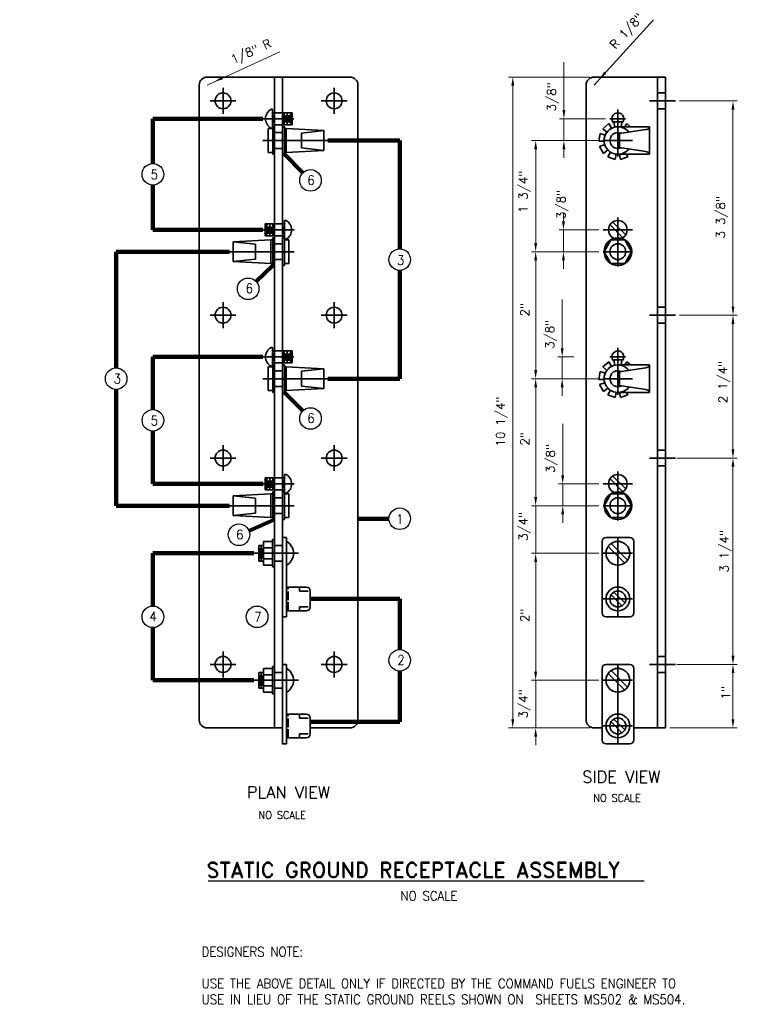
# Model space of a CAD drawing. Extents: x -524 to 247, y -164 to 426.
# Tile 5 of 7: x 119 to 243, y -118 to 53. Entities that reach past the tile are written whole.
import ezdxf
from ezdxf.enums import TextEntityAlignment as Align

# ---------------------------------------------------------------- set-up
doc = ezdxf.new("R2010")
doc.units = 0
doc.header["$MEASUREMENT"] = 0
doc.linetypes.add('ACAD_ISO02W100', pattern=[15, 12, -3])
doc.layers.get('Defpoints').update_dxf_attribs({"lineweight": 18})
for name, color, linetype, lineweight in [('E-Anno-Dims', 33, 'Continuous', 25), ('E-Anno-Text', 53, 'Continuous', 25), ('E-Detl-Grph', 33, 'Continuous', 35)]:
    doc.layers.add(name, color=color, linetype=linetype, lineweight=lineweight)
doc.styles.add('bord', font='romand.shx')
doc.styles.add('NOTES', font='romans.shx')
doc.styles.add('Text', font='txt', dxfattribs={"height": 0.125})
doc.dimstyles.new('EARCH', dxfattribs={"dimtxt": 0.125, "dimasz": 0.125, "dimexe": 0.0625, "dimexo": 0.0625, "dimgap": 0.0625, "dimtad": 1, "dimdec": 4, "dimzin": 3, "dimdsep": 46, "dimlunit": 4, "dimtxsty": 'NOTES', "dimcen": 0.09, "dimclrd": 256, "dimclre": 256, "dimadec": 0, "dimazin": 0, "dimtfac": 0.75, "dimtdec": 4, "dimtmove": 1, "dimatfit": 3, "dimfxl": 0, "dimfrac": 1, "dimtolj": 1, "dimtzin": 3, "dimlwd": 18, "dimlwe": 18, "dimarcsym": 0})

# ---------------------------------------------------------------- blocks, each defined once
blk = doc.blocks.new('*D195')
at = {"layer": 'Defpoints'}
for p in [(232.1, 38.47), (242.09, 18.3), (232.1, 1.35), (242.09, 1.35)]:
    blk.add_point(p, dxfattribs=at)
at = {"layer": 'E-Anno-Dims', "lineweight": 18}
for p, q in [((232.85, 38.47), (242.84, 38.47)), ((242.09, 36.97), (242.09, 2.85)), ((232.85, 1.35), (242.84, 1.35))]:
    blk.add_line(p, q, dxfattribs=at)
at = {"layer": 'E-Anno-Dims', "lineweight": 18, "extrusion": (0, 0, -1)}
blk.add_solid([(-241.84, 36.97), (-242.09, 38.47), (-242.34, 36.97)], dxfattribs=at)
at = {"layer": 'E-Anno-Dims', "lineweight": 18}
blk.add_solid([(242.34, 2.85), (242.09, 1.35), (241.84, 2.85)], dxfattribs=at)
at = {"layer": 'E-Anno-Dims', "linetype": 'Continuous', "lineweight": 18, "insert": (240.19, 18.3), "char_height": 1.5, "attachment_point": 5, "rotation": 90, "style": 'Text'}
blk.add_mtext('\\Fromans.shx;3 3/8"', dxfattribs=at)
blk = doc.blocks.new('*D199')
at = {"layer": 'Defpoints'}
for p in [(203.94, 42.6), (218.03, 42.6), (203.94, -17.08), (218.03, -70.15)]:
    blk.add_point(p, dxfattribs=at)
at = {"layer": 'E-Anno-Dims', "lineweight": 18}
for p, q in [((217.28, 42.6), (203.19, 42.6)), ((203.94, -68.65), (203.94, 41.1)), ((217.28, -70.15), (203.19, -70.15))]:
    blk.add_line(p, q, dxfattribs=at)
at = {"layer": 'E-Anno-Dims', "lineweight": 18, "extrusion": (0, 0, -1)}
blk.add_solid([(-203.69, 41.1), (-203.94, 42.6), (-204.19, 41.1)], dxfattribs=at)
at = {"layer": 'E-Anno-Dims', "lineweight": 18}
blk.add_solid([(204.19, -68.65), (203.94, -70.15), (203.69, -68.65)], dxfattribs=at)
at = {"layer": 'E-Anno-Dims', "linetype": 'Continuous', "lineweight": 18, "insert": (202.04, -17.08), "char_height": 1.5, "attachment_point": 5, "rotation": 90, "style": 'Text'}
blk.add_mtext('\\Fromans.shx;10 1/4"', dxfattribs=at)
blk = doc.blocks.new('*D200')
at = {"layer": 'Defpoints'}
for p in [(207.91, -61.9), (219.59, -61.9), (207.91, -65.99), (218.03, -70.15)]:
    blk.add_point(p, dxfattribs=at)
at = {"layer": 'E-Anno-Dims', "lineweight": 18}
for p, q in [((207.91, -58.9), (207.91, -60.4)), ((218.84, -61.9), (207.16, -61.9)), ((207.91, -70.15), (207.91, -61.9)), ((217.28, -70.15), (207.16, -70.15)), ((207.91, -73.15), (207.91, -71.65))]:
    blk.add_line(p, q, dxfattribs=at)
blk.add_solid([(208.16, -60.4), (207.91, -61.9), (207.66, -60.4)], dxfattribs=at)
at = {"layer": 'E-Anno-Dims', "lineweight": 18, "extrusion": (0, 0, -1)}
blk.add_solid([(-207.66, -71.65), (-207.91, -70.15), (-208.16, -71.65)], dxfattribs=at)
at = {"layer": 'E-Anno-Dims', "linetype": 'Continuous', "lineweight": 18, "insert": (206.02, -65.99), "char_height": 1.5, "attachment_point": 5, "rotation": 90, "style": 'Text'}
blk.add_mtext('\\Fromans.shx;3/4"', dxfattribs=at)
blk = doc.blocks.new('*D201')
at = {"layer": 'Defpoints'}
for p in [(207.91, -39.9), (219.59, -39.9), (207.91, -50.66), (219.59, -61.9)]:
    blk.add_point(p, dxfattribs=at)
at = {"layer": 'E-Anno-Dims', "lineweight": 18}
for p, q in [((218.84, -39.9), (207.16, -39.9)), ((207.91, -60.4), (207.91, -41.4)), ((218.84, -61.9), (207.16, -61.9))]:
    blk.add_line(p, q, dxfattribs=at)
at = {"layer": 'E-Anno-Dims', "lineweight": 18, "extrusion": (0, 0, -1)}
blk.add_solid([(-207.66, -41.4), (-207.91, -39.9), (-208.16, -41.4)], dxfattribs=at)
at = {"layer": 'E-Anno-Dims', "lineweight": 18}
blk.add_solid([(208.16, -60.4), (207.91, -61.9), (207.66, -60.4)], dxfattribs=at)
at = {"layer": 'E-Anno-Dims', "linetype": 'Continuous', "lineweight": 18, "insert": (206.02, -50.66), "char_height": 1.5, "attachment_point": 5, "rotation": 90, "style": 'Text'}
blk.add_mtext('\\Fromans.shx;2"', dxfattribs=at)
blk = doc.blocks.new('*D202')
at = {"layer": 'Defpoints'}
for p in [(207.91, -31.65), (219.59, -31.65), (207.91, -35.24), (219.59, -39.9)]:
    blk.add_point(p, dxfattribs=at)
at = {"layer": 'E-Anno-Dims', "lineweight": 18}
for p, q in [((207.91, -28.65), (207.91, -30.15)), ((218.84, -31.65), (207.16, -31.65)), ((207.91, -39.9), (207.91, -31.65)), ((218.84, -39.9), (207.16, -39.9)), ((207.91, -42.9), (207.91, -41.4))]:
    blk.add_line(p, q, dxfattribs=at)
blk.add_solid([(208.16, -30.15), (207.91, -31.65), (207.66, -30.15)], dxfattribs=at)
at = {"layer": 'E-Anno-Dims', "lineweight": 18, "extrusion": (0, 0, -1)}
blk.add_solid([(-207.66, -41.4), (-207.91, -39.9), (-208.16, -41.4)], dxfattribs=at)
at = {"layer": 'E-Anno-Dims', "linetype": 'Continuous', "lineweight": 18, "insert": (206.02, -35.24), "char_height": 1.5, "attachment_point": 5, "rotation": 90, "style": 'Text'}
blk.add_mtext('\\Fromans.shx;3/4"', dxfattribs=at)
blk = doc.blocks.new('*D203')
at = {"layer": 'Defpoints'}
for p in [(212.59, -23.5), (212.59, -27.87), (219.59, -27.87), (219.59, -31.65)]:
    blk.add_point(p, dxfattribs=at)
at = {"layer": 'E-Anno-Dims', "lineweight": 18}
for p, q in [((212.59, -17.46), (212.59, -26.37)), ((218.84, -27.87), (211.84, -27.87)), ((212.59, -31.65), (212.59, -27.87)), ((218.84, -31.65), (211.84, -31.65)), ((212.59, -34.65), (212.59, -33.15))]:
    blk.add_line(p, q, dxfattribs=at)
blk.add_solid([(212.84, -26.37), (212.59, -27.87), (212.34, -26.37)], dxfattribs=at)
at = {"layer": 'E-Anno-Dims', "lineweight": 18, "extrusion": (0, 0, -1)}
blk.add_solid([(-212.34, -33.15), (-212.59, -31.65), (-212.84, -33.15)], dxfattribs=at)
at = {"layer": 'E-Anno-Dims', "linetype": 'Continuous', "lineweight": 18, "insert": (210.7, -23.5), "char_height": 1.5, "attachment_point": 5, "rotation": 90, "style": 'Text'}
blk.add_mtext('\\Fromans.shx;3/8"', dxfattribs=at)
blk = doc.blocks.new('*D204')
at = {"layer": 'Defpoints'}
for p in [(207.91, -9.65), (215.25, -9.65), (207.91, -20.08), (219.59, -31.65)]:
    blk.add_point(p, dxfattribs=at)
at = {"layer": 'E-Anno-Dims', "lineweight": 18}
for p, q in [((214.5, -9.65), (207.16, -9.65)), ((207.91, -30.15), (207.91, -11.15)), ((218.84, -31.65), (207.16, -31.65))]:
    blk.add_line(p, q, dxfattribs=at)
at = {"layer": 'E-Anno-Dims', "lineweight": 18, "extrusion": (0, 0, -1)}
blk.add_solid([(-207.66, -11.15), (-207.91, -9.65), (-208.16, -11.15)], dxfattribs=at)
at = {"layer": 'E-Anno-Dims', "lineweight": 18}
blk.add_solid([(208.16, -30.15), (207.91, -31.65), (207.66, -30.15)], dxfattribs=at)
at = {"layer": 'E-Anno-Dims', "linetype": 'Continuous', "lineweight": 18, "insert": (206.02, -20.08), "char_height": 1.5, "attachment_point": 5, "rotation": 90, "style": 'Text'}
blk.add_mtext('\\Fromans.shx;2"', dxfattribs=at)
blk = doc.blocks.new('*D205')
at = {"layer": 'Defpoints'}
for p in [(212.5, -1.98), (212.5, -5.87), (215.25, -5.87), (219.59, -9.65)]:
    blk.add_point(p, dxfattribs=at)
at = {"layer": 'E-Anno-Dims', "lineweight": 18}
for p, q in [((212.5, 4.06), (212.5, -4.37)), ((214.5, -5.87), (211.75, -5.87)), ((212.5, -9.65), (212.5, -5.87)), ((218.84, -9.65), (211.75, -9.65)), ((212.5, -12.65), (212.5, -11.15))]:
    blk.add_line(p, q, dxfattribs=at)
blk.add_solid([(212.75, -4.37), (212.5, -5.87), (212.25, -4.37)], dxfattribs=at)
at = {"layer": 'E-Anno-Dims', "lineweight": 18, "extrusion": (0, 0, -1)}
blk.add_solid([(-212.25, -11.15), (-212.5, -9.65), (-212.75, -11.15)], dxfattribs=at)
at = {"layer": 'E-Anno-Dims', "linetype": 'Continuous', "lineweight": 18, "insert": (210.6, -1.98), "char_height": 1.5, "attachment_point": 5, "rotation": 90, "style": 'Text'}
blk.add_mtext('\\Fromans.shx;3/8"', dxfattribs=at)
blk = doc.blocks.new('*D206')
at = {"layer": 'Defpoints'}
for p in [(207.91, 12.35), (219.59, 12.35), (207.91, 2.28), (219.59, -9.65)]:
    blk.add_point(p, dxfattribs=at)
at = {"layer": 'E-Anno-Dims', "lineweight": 18}
for p, q in [((218.84, 12.35), (207.16, 12.35)), ((207.91, -8.15), (207.91, 10.85)), ((218.84, -9.65), (207.16, -9.65))]:
    blk.add_line(p, q, dxfattribs=at)
at = {"layer": 'E-Anno-Dims', "lineweight": 18, "extrusion": (0, 0, -1)}
blk.add_solid([(-207.66, 10.85), (-207.91, 12.35), (-208.16, 10.85)], dxfattribs=at)
at = {"layer": 'E-Anno-Dims', "lineweight": 18}
blk.add_solid([(208.16, -8.15), (207.91, -9.65), (207.66, -8.15)], dxfattribs=at)
at = {"layer": 'E-Anno-Dims', "linetype": 'Continuous', "lineweight": 18, "insert": (206.02, 2.28), "char_height": 1.5, "attachment_point": 5, "rotation": 90, "style": 'Text'}
blk.add_mtext('\\Fromans.shx;2"', dxfattribs=at)
blk = doc.blocks.new('*D207')
at = {"layer": 'Defpoints'}
for p in [(212.56, 20.52), (212.72, 16.13), (219.59, 16.13), (219.59, 12.35)]:
    blk.add_point(p, dxfattribs=at)
at = {"layer": 'E-Anno-Dims', "lineweight": 18}
for p, q in [((212.72, 17.63), (212.72, 19.13)), ((218.84, 16.13), (211.97, 16.13)), ((212.72, 12.35), (212.72, 16.13)), ((218.84, 12.35), (211.97, 12.35)), ((212.72, 9.35), (212.72, 10.85))]:
    blk.add_line(p, q, dxfattribs=at)
blk.add_solid([(212.97, 17.63), (212.72, 16.13), (212.47, 17.63)], dxfattribs=at)
at = {"layer": 'E-Anno-Dims', "lineweight": 18, "extrusion": (0, 0, -1)}
blk.add_solid([(-212.47, 10.85), (-212.72, 12.35), (-212.97, 10.85)], dxfattribs=at)
at = {"layer": 'E-Anno-Dims', "linetype": 'Continuous', "lineweight": 18, "insert": (212.56, 20.52), "char_height": 1.5, "attachment_point": 5, "rotation": 90, "style": 'Text'}
blk.add_mtext('\\Fromans.shx;3/8"', dxfattribs=at)
blk = doc.blocks.new('*D208')
at = {"layer": 'Defpoints'}
for p in [(207.91, 31.6), (219.59, 31.6), (207.91, 22.7), (219.59, 12.35)]:
    blk.add_point(p, dxfattribs=at)
at = {"layer": 'E-Anno-Dims', "lineweight": 18}
for p, q in [((218.84, 31.6), (207.16, 31.6)), ((207.91, 13.85), (207.91, 30.1)), ((218.84, 12.35), (207.16, 12.35))]:
    blk.add_line(p, q, dxfattribs=at)
at = {"layer": 'E-Anno-Dims', "lineweight": 18, "extrusion": (0, 0, -1)}
blk.add_solid([(-207.66, 30.1), (-207.91, 31.6), (-208.16, 30.1)], dxfattribs=at)
at = {"layer": 'E-Anno-Dims', "lineweight": 18}
blk.add_solid([(208.16, 13.85), (207.91, 12.35), (207.66, 13.85)], dxfattribs=at)
at = {"layer": 'E-Anno-Dims', "linetype": 'Continuous', "lineweight": 18, "insert": (206.02, 22.7), "char_height": 1.5, "attachment_point": 5, "rotation": 90, "style": 'Text'}
blk.add_mtext('\\Fromans.shx;1 3/4"', dxfattribs=at)
blk = doc.blocks.new('*D209')
at = {"layer": 'Defpoints'}
for p in [(212.8, 39.16), (212.8, 35.38), (220.75, 35.38), (219.59, 31.6)]:
    blk.add_point(p, dxfattribs=at)
at = {"layer": 'E-Anno-Dims', "lineweight": 18}
for p, q in [((212.8, 45.2), (212.8, 36.88)), ((220, 35.38), (212.05, 35.38)), ((212.8, 31.6), (212.8, 35.38)), ((218.84, 31.6), (212.05, 31.6)), ((212.8, 28.6), (212.8, 30.1))]:
    blk.add_line(p, q, dxfattribs=at)
blk.add_solid([(213.05, 36.88), (212.8, 35.38), (212.55, 36.88)], dxfattribs=at)
at = {"layer": 'E-Anno-Dims', "lineweight": 18, "extrusion": (0, 0, -1)}
blk.add_solid([(-212.55, 30.1), (-212.8, 31.6), (-213.05, 30.1)], dxfattribs=at)
at = {"layer": 'E-Anno-Dims', "linetype": 'Continuous', "lineweight": 18, "insert": (210.91, 39.16), "char_height": 1.5, "attachment_point": 5, "rotation": 90, "style": 'Text'}
blk.add_mtext('\\Fromans.shx;3/8"', dxfattribs=at)
blk = doc.blocks.new('*D210')
at = {"layer": 'E-Anno-Dims', "lineweight": 18}
for p, q in [((218.95, 42.24), (228.32, 52.53)), ((218.03, 41.22), (218.95, 42.24))]:
    blk.add_line(p, q, dxfattribs=at)
at = {"layer": 'E-Anno-Dims', "lineweight": 18, "extrusion": (0, 0, -1)}
blk.add_solid([(-220.15, 43.18), (-218.95, 42.24), (-219.78, 43.52)], dxfattribs=at)
at = {"layer": 'E-Anno-Dims', "linetype": 'Continuous', "lineweight": 18, "insert": (221.34, 47.68), "char_height": 1.5, "attachment_point": 4, "rotation": 47.702, "style": 'Text'}
blk.add_mtext('\\Fromans.shx;R 1/8"', dxfattribs=at)
blk = doc.blocks.new('*D211')
at = {"layer": 'E-Anno-Dims', "lineweight": 18}
for p, q in [((152.25, 41.79), (163.59, 46.98)), ((151, 41.22), (152.25, 41.79))]:
    blk.add_line(p, q, dxfattribs=at)
blk.add_solid([(153.72, 42.19), (152.25, 41.79), (153.51, 42.65)], dxfattribs=at)
at = {"layer": 'E-Anno-Dims', "linetype": 'Continuous', "lineweight": 18, "insert": (155.33, 45.28), "char_height": 1.5, "attachment_point": 4, "rotation": 24.5849, "style": 'Text'}
blk.add_mtext('\\Fromans.shx;1/8" R', dxfattribs=at)

msp = doc.modelspace()

# ---------------------------------------------------------------- linework, layer by layer
at = {"layer": 'Defpoints'}
for p in [(232.10202, 1.34785), (242.08658, 1.34785), (242.15352, -10.23858), (231.61733, -23.40215), (232.44233, -23.40215), (241.85081, -39.55345), (231.61733, -59.15215), (231.61733, -59.15215), (242.08658, -59.15215), (242.08658, -59.15215), (242.26482, -64.07347), (230.40389, -70.15215)]:
    msp.add_point(p, dxfattribs=at)
at = {"layer": 'E-Anno-Dims', "lineweight": 13}
for p, q in [((232.85202, 1.34785), (242.83658, 1.34785)), ((242.08658, -21.90215), (242.08658, -0.15215)), ((232.36733, -23.40215), (242.83658, -23.40215)), ((233.19233, -23.40215), (242.83658, -23.40215)), ((242.08658, -24.90215), (242.08658, -57.65215)), ((232.36733, -59.15215), (242.83658, -59.15215)), ((232.36733, -59.15215), (242.83658, -59.15215)), ((242.08658, -68.65215), (242.08658, -60.65215)), ((231.15389, -70.15215), (242.83658, -70.15215))]:
    msp.add_line(p, q, dxfattribs=at)
at = {"layer": 'E-Anno-Dims', "lineweight": 13, "extrusion": (0, 0, -1)}
for points in [[(-241.83658, -0.15215), (-242.08658, 1.34785), (-242.33658, -0.15215)], [(-241.83658, -24.90215), (-242.08658, -23.40215), (-242.33658, -24.90215)], [(-241.83658, -60.65215), (-242.08658, -59.15215), (-242.33658, -60.65215)]]:
    msp.add_solid(points, dxfattribs=at)
at = {"layer": 'E-Anno-Dims', "lineweight": 13}
for points in [[(242.33658, -21.90215), (242.08658, -23.40215), (241.83658, -21.90215)], [(242.33658, -57.65215), (242.08658, -59.15215), (241.83658, -57.65215)], [(242.33658, -68.65215), (242.08658, -70.15215), (241.83658, -68.65215)]]:
    msp.add_solid(points, dxfattribs=at)
at = {"layer": 'E-Anno-Text'}
msp.add_line((226.69625, -96.68943), (151.16116, -96.68943), dxfattribs=at)
for centre in [(141.60199, 25.7541), (168.90826, 24.69741), (184.35693, 10.97285), (158.10391, 5.91852), (135.24083, -9.65215), (141.61038, -16.8709), (168.90826, -16.55259), (184.35679, -33.91018), (156.51498, -36.68988), (141.60199, -50.90215), (159.65849, -50.90201), (184.35679, -58.43784)]:
    msp.add_circle(centre, 1.87, dxfattribs=at)
at = {"layer": 'E-Detl-Grph'}
for p, q in [((149.62581, -68.77715), (149.62581, 41.22285)), ((175.75081, 42.59785), (151.00081, 42.59785)), ((162.68831, 42.59785), (162.68831, -70.15215)), ((164.06331, 42.59785), (164.06331, -70.15215)), ((177.12581, -68.77715), (177.12581, 41.22285)), ((216.65389, -68.77715), (216.65389, 41.22285)), ((230.40389, 42.59785), (218.02889, 42.59785)), ((229.02889, -70.15215), (229.02889, 42.59785)), ((230.40389, -70.15215), (230.40389, 42.59785)), ((162.34043, 37.0181), (162.08331, 37.0181)), ((162.34043, 37.0181), (162.34043, 33.7401)), ((162.34043, 36.41035), (162.68831, 36.41035)), ((162.51781, 35.97585), (162.51781, 34.70397)), ((164.06331, 36.41035), (165.69956, 36.41035)), ((164.12656, 35.97585), (164.12656, 34.70397)), ((164.36168, 36.41035), (164.36168, 34.34785)), ((164.61331, 35.97585), (164.61331, 34.70397)), ((164.88143, 36.41035), (164.88143, 34.34785)), ((165.16331, 35.97585), (165.16331, 34.70397)), ((165.43556, 36.41035), (165.43556, 34.34785)), ((165.63081, 35.97585), (165.63081, 34.70397)), ((165.69956, 36.41035), (165.69956, 34.34785)), ((162.34043, 34.34785), (162.68831, 34.34785)), ((164.06331, 34.34785), (165.69956, 34.34785)), ((219.53452, 33.6411), (220.58777, 34.52385)), ((220.58777, 34.52385), (221.06352, 33.7236)), ((221.45814, 34.84147), (222.83314, 34.84147)), ((221.45814, 34.84147), (221.60802, 33.9216)), ((222.83314, 34.84147), (222.69289, 33.98347)), ((223.70214, 34.52385), (223.38039, 33.98347)), ((223.70214, 34.52385), (224.34702, 33.98347)), ((162.35831, 33.66035), (161.59106, 33.66035)), ((161.59106, 33.66035), (161.59106, 29.53535)), ((162.34043, 33.7401), (162.08331, 33.7401)), ((164.39331, 33.66035), (164.71506, 33.66035)), ((164.71506, 33.66035), (164.71506, 29.53535)), ((171.21606, 33.3166), (164.71506, 33.66035)), ((171.21606, 33.3166), (167.35643, 32.8766)), ((167.35643, 30.3191), (167.35643, 32.8766)), ((171.21606, 33.3166), (171.21606, 29.8791)), ((218.83189, 31.4851), (219.07114, 32.8381)), ((219.07114, 32.8381), (219.94977, 32.53147)), ((219.53452, 33.6411), (220.23989, 33.03197)), ((222.14564, 33.98347), (227.64564, 33.98347)), ((222.41514, 32.8051), (226.97602, 33.4871)), ((222.41514, 32.8051), (222.41514, 30.3906)), ((227.64564, 33.98347), (227.64564, 29.21222)), ((161.59106, 31.59785), (162.35831, 31.59785)), ((218.83189, 31.4851), (219.76277, 31.47135)), ((218.99277, 30.5721), (219.86314, 30.9021)), ((162.35831, 29.53535), (161.59106, 29.53535)), ((164.39331, 29.53535), (164.71506, 29.53535)), ((164.71506, 29.53535), (171.21606, 29.8791)), ((167.35643, 30.3191), (171.21606, 29.8791)), ((219.68027, 29.38135), (218.99277, 30.5721)), ((219.68027, 29.38135), (220.40214, 29.96985)), ((220.38977, 28.78597), (220.84489, 29.59722)), ((221.68227, 28.31572), (221.85689, 29.2301)), ((222.14564, 29.21222), (227.64564, 29.21222)), ((222.41514, 30.3906), (226.97602, 29.7086)), ((222.60764, 28.31572), (222.43852, 29.21222)), ((223.90014, 28.78597), (223.66227, 29.21222)), ((221.68227, 28.31572), (220.38977, 28.78597)), ((223.90014, 28.78597), (222.60764, 28.31572)), ((161.05206, 17.16035), (161.05206, 15.09785)), ((162.68831, 17.16035), (161.05206, 17.16035)), ((161.31606, 17.16035), (161.31606, 15.09785)), ((161.87018, 17.16035), (161.87018, 15.09785)), ((162.38993, 17.16035), (162.38993, 15.09785)), ((164.41118, 17.16035), (164.06331, 17.16035)), ((164.41118, 17.7681), (164.41118, 14.4901)), ((164.41118, 17.7681), (164.66831, 17.7681)), ((223.50277, 15.25735), (221.27389, 17.48622)), ((161.12081, 16.72585), (161.12081, 15.45397)), ((161.58831, 16.72585), (161.58831, 15.45397)), ((162.13831, 16.72585), (162.13831, 15.45397)), ((162.62506, 16.72585), (162.62506, 15.45397)), ((164.23381, 16.72585), (164.23381, 15.45397)), ((223.01739, 14.77197), (220.78852, 17.00085)), ((155.53556, 14.0666), (162.03656, 14.41035)), ((155.53556, 14.0666), (155.53556, 10.6291)), ((155.53556, 14.0666), (159.39518, 13.6266)), ((162.68831, 15.09785), (161.05206, 15.09785)), ((162.35831, 14.41035), (162.03656, 14.41035)), ((162.03656, 14.41035), (162.03656, 10.28535)), ((164.41118, 15.09785), (164.06331, 15.09785)), ((164.39331, 14.41035), (165.16056, 14.41035)), ((164.41118, 14.4901), (164.66831, 14.4901)), ((165.16056, 14.41035), (165.16056, 10.28535)), ((159.39518, 11.0691), (159.39518, 13.6266)), ((165.16056, 12.34785), (164.39331, 12.34785)), ((159.39518, 11.0691), (155.53556, 10.6291)), ((162.03656, 10.28535), (155.53556, 10.6291)), ((162.35831, 10.28535), (162.03656, 10.28535)), ((164.39331, 10.28535), (165.16056, 10.28535)), ((162.34043, -4.2319), (162.08331, -4.2319)), ((162.34043, -4.2319), (162.34043, -7.5099)), ((162.34043, -4.83965), (162.68831, -4.83965)), ((164.06331, -4.83965), (165.69956, -4.83965)), ((164.36168, -4.83965), (164.36168, -6.90215)), ((164.88143, -4.83965), (164.88143, -6.90215)), ((165.43556, -4.83965), (165.43556, -6.90215)), ((165.69956, -4.83965), (165.69956, -6.90215)), ((162.51781, -5.27415), (162.51781, -6.54603)), ((164.12656, -5.27415), (164.12656, -6.54603)), ((164.61331, -5.27415), (164.61331, -6.54603)), ((165.16331, -5.27415), (165.16331, -6.54603)), ((165.63081, -5.27415), (165.63081, -6.54603)), ((219.53452, -7.6089), (220.58777, -6.72615)), ((220.58777, -6.72615), (221.06352, -7.5264)), ((221.45814, -6.40853), (222.83314, -6.40853)), ((221.45814, -6.40853), (221.60802, -7.3284)), ((222.83314, -6.40853), (222.69289, -7.26653)), ((223.70214, -6.72615), (223.38039, -7.26653)), ((223.70214, -6.72615), (224.34702, -7.26653)), ((162.35831, -7.58965), (161.59106, -7.58965)), ((161.59106, -7.58965), (161.59106, -11.71465)), ((162.34043, -7.5099), (162.08331, -7.5099)), ((162.34043, -6.90215), (162.68831, -6.90215)), ((164.06331, -6.90215), (165.69956, -6.90215)), ((164.39331, -7.58965), (164.71506, -7.58965)), ((164.71506, -7.58965), (164.71506, -11.71465)), ((171.21606, -7.9334), (164.71506, -7.58965)), ((171.21606, -7.9334), (167.35643, -8.3734)), ((167.35643, -10.9309), (167.35643, -8.3734)), ((171.21606, -7.9334), (171.21606, -11.3709)), ((218.83189, -9.7649), (219.07114, -8.4119)), ((219.07114, -8.4119), (219.94977, -8.71853)), ((219.53452, -7.6089), (220.23989, -8.21803)), ((222.14564, -7.26653), (227.64564, -7.26653)), ((222.41514, -8.4449), (226.97602, -7.7629)), ((222.41514, -8.4449), (222.41514, -10.8594)), ((227.64564, -7.26653), (227.64564, -12.03778)), ((161.59106, -9.65215), (162.35831, -9.65215)), ((218.83189, -9.7649), (219.76277, -9.77865)), ((162.35831, -11.71465), (161.59106, -11.71465)), ((164.39331, -11.71465), (164.71506, -11.71465)), ((164.71506, -11.71465), (171.21606, -11.3709)), ((167.35643, -10.9309), (171.21606, -11.3709)), ((218.99277, -10.6779), (219.86314, -10.3479)), ((219.68027, -11.86865), (218.99277, -10.6779)), ((219.68027, -11.86865), (220.40214, -11.28015)), ((220.38977, -12.46403), (220.84489, -11.65278)), ((222.41514, -10.8594), (226.97602, -11.5414)), ((221.68227, -12.93428), (220.38977, -12.46403)), ((221.68227, -12.93428), (221.85689, -12.0199)), ((222.14564, -12.03778), (227.64564, -12.03778)), ((222.60764, -12.93428), (222.43852, -12.03778)), ((223.90014, -12.46403), (222.60764, -12.93428)), ((223.90014, -12.46403), (223.66227, -12.03778)), ((161.05206, -26.83965), (161.05206, -28.90215)), ((162.68831, -26.83965), (161.05206, -26.83965)), ((161.12081, -27.27415), (161.12081, -28.54603)), ((161.31606, -26.83965), (161.31606, -28.90215)), ((161.58831, -27.27415), (161.58831, -28.54603)), ((161.87018, -26.83965), (161.87018, -28.90215)), ((162.13831, -27.27415), (162.13831, -28.54603)), ((162.38993, -26.83965), (162.38993, -28.90215)), ((162.62506, -27.27415), (162.62506, -28.54603)), ((164.41118, -26.83965), (164.06331, -26.83965)), ((164.23381, -27.27415), (164.23381, -28.54603)), ((164.41118, -26.2319), (164.41118, -29.5099)), ((164.41118, -26.2319), (164.66831, -26.2319)), ((223.01739, -29.22803), (220.78852, -26.99915)), ((223.50277, -28.74265), (221.27389, -26.51378)), ((162.68831, -28.90215), (161.05206, -28.90215)), ((164.41118, -28.90215), (164.06331, -28.90215)), ((155.53556, -29.9334), (162.03656, -29.58965)), ((155.53556, -29.9334), (155.53556, -33.3709)), ((155.53556, -29.9334), (159.39518, -30.3734)), ((159.39518, -32.9309), (159.39518, -30.3734)), ((162.35831, -29.58965), (162.03656, -29.58965)), ((162.03656, -29.58965), (162.03656, -33.71465)), ((164.39331, -29.58965), (165.16056, -29.58965)), ((164.41118, -29.5099), (164.66831, -29.5099)), ((165.16056, -29.58965), (165.16056, -33.71465)), ((165.16056, -31.65215), (164.39331, -31.65215)), ((159.39518, -32.9309), (155.53556, -33.3709)), ((162.03656, -33.71465), (155.53556, -33.3709)), ((162.35831, -33.71465), (162.03656, -33.71465)), ((164.39331, -33.71465), (165.16056, -33.71465)), ((224.21639, -37.15903), (220.09139, -37.15903)), ((159.93831, -41.27715), (159.93831, -38.52715)), ((159.93831, -38.52715), (160.74406, -38.52715)), ((160.16381, -38.98778), (160.16381, -40.85778)), ((160.34118, -38.52715), (160.34118, -41.27715)), ((160.51856, -38.98778), (160.51856, -40.85778)), ((162.34043, -37.83965), (160.74406, -37.83965)), ((160.74406, -37.83965), (160.74406, -41.96465)), ((160.74406, -38.97265), (162.34043, -38.97265)), ((162.34043, -42.26853), (162.34043, -37.53578)), ((162.68831, -37.53578), (162.34043, -37.53578)), ((164.74531, -37.83965), (164.74531, -41.96465)), ((219.40389, -50.22153), (219.40389, -37.84653)), ((223.34877, -41.5824), (220.47364, -38.70728)), ((223.83414, -41.09703), (220.95902, -38.2219)), ((224.90389, -50.22153), (224.90389, -37.84653)), ((160.74406, -40.8619), (162.34043, -40.8619)), ((159.93831, -41.27715), (160.74406, -41.27715)), ((162.34043, -41.96465), (160.74406, -41.96465)), ((162.68831, -42.26853), (162.34043, -42.26853)), ((164.74531, -45.7459), (168.16906, -45.7459)), ((168.85656, -49.1834), (168.85656, -46.4334)), ((222.85239, -48.99228), (220.97002, -47.1099)), ((223.33777, -48.5069), (221.45539, -46.62453)), ((164.74531, -49.8709), (168.16906, -49.8709)), ((224.21639, -50.90903), (220.09139, -50.90903)), ((162.34043, -64.26853), (162.34043, -59.53578)), ((162.68831, -59.53578), (162.34043, -59.53578)), ((224.21639, -59.15903), (220.09139, -59.15903)), ((159.93831, -63.27715), (159.93831, -60.52715)), ((159.93831, -60.52715), (160.74406, -60.52715)), ((160.16381, -60.98778), (160.16381, -62.85778)), ((160.34118, -60.52715), (160.34118, -63.27715)), ((160.51856, -60.98778), (160.51856, -62.85778)), ((162.34043, -59.83965), (160.74406, -59.83965)), ((160.74406, -59.83965), (160.74406, -63.96465)), ((160.74406, -60.97265), (162.34043, -60.97265)), ((164.74531, -59.83965), (164.74531, -63.96465)), ((219.40389, -72.22153), (219.40389, -59.84653)), ((223.34877, -63.5824), (220.47364, -60.70728)), ((223.83414, -63.09703), (220.95902, -60.2219)), ((224.90389, -72.22153), (224.90389, -59.84653)), ((160.74406, -62.8619), (162.34043, -62.8619)), ((159.93831, -63.27715), (160.74406, -63.27715)), ((162.34043, -63.96465), (160.74406, -63.96465)), ((162.68831, -64.26853), (162.34043, -64.26853)), ((164.74531, -67.7459), (168.16906, -67.7459)), ((168.85656, -71.1834), (168.85656, -68.4334)), ((222.85239, -70.99228), (220.97002, -69.1099)), ((223.33777, -70.5069), (221.45539, -68.62453)), ((164.06331, -70.15215), (151.00081, -70.15215)), ((175.75081, -70.15215), (168.85656, -70.15215)), ((219.40389, -70.15215), (218.02889, -70.15215)), ((230.40389, -70.15215), (224.90389, -70.15215)), ((164.74531, -71.8709), (168.16906, -71.8709)), ((224.21639, -72.90903), (220.09139, -72.90903))]:
    msp.add_line(p, q, dxfattribs=at)
at = {"layer": 'E-Detl-Grph', "ltscale": 0.125}
for p, q in [((153.75081, 36.23847), (153.75081, 40.70722)), ((173.00081, 36.23847), (173.00081, 40.70722)), ((151.51643, 38.47285), (155.98518, 38.47285)), ((170.76643, 38.47285), (175.23518, 38.47285)), ((227.63327, 38.47285), (232.10202, 38.47285)), ((222.14564, 28.82035), (222.14564, 36.9521)), ((166.03506, 35.3791), (160.66568, 35.3791)), ((220.75414, 35.3791), (223.48627, 35.3791)), ((171.90218, 31.59785), (160.66568, 31.59785)), ((219.59364, 31.59785), (224.69902, 31.59785)), ((222.14564, 9.76835), (222.14564, 18.2906)), ((160.71656, 16.1291), (166.08593, 16.1291)), ((219.59364, 16.1291), (224.69902, 16.1291)), ((154.84943, 12.34785), (166.08593, 12.34785)), ((219.59364, 12.34785), (224.69902, 12.34785)), ((153.75081, -0.88653), (153.75081, 3.58222)), ((173.00081, -0.88653), (173.00081, 3.58222)), ((151.51643, 1.34785), (155.98518, 1.34785)), ((170.76643, 1.34785), (175.23518, 1.34785)), ((227.63327, 1.34785), (232.10202, 1.34785)), ((222.14564, -12.42965), (222.14564, -4.2979)), ((166.03506, -5.8709), (160.66568, -5.8709)), ((220.75414, -5.8709), (223.48627, -5.8709)), ((171.90218, -9.65215), (160.66568, -9.65215)), ((219.59364, -9.65215), (224.69902, -9.65215)), ((153.75081, -25.63653), (153.75081, -21.16778)), ((173.00081, -25.63653), (173.00081, -21.16778)), ((151.51643, -23.40215), (155.98518, -23.40215)), ((170.76643, -23.40215), (175.23518, -23.40215)), ((227.63327, -23.40215), (232.10202, -23.40215)), ((222.14564, -34.23165), (222.14564, -25.7094)), ((160.71656, -27.8709), (166.08593, -27.8709)), ((219.59364, -27.8709), (224.69902, -27.8709)), ((154.84943, -31.65215), (166.08593, -31.65215)), ((219.59364, -31.65215), (224.69902, -31.65215)), ((222.14564, -50.79353), (222.14564, -37.34878)), ((159.10918, -39.90215), (166.82843, -39.90215)), ((219.59364, -39.90215), (224.69902, -39.90215)), ((219.59364, -47.8084), (224.69902, -47.8084)), ((153.75081, -61.38653), (153.75081, -56.91778)), ((173.00081, -61.38653), (173.00081, -56.91778)), ((151.51643, -59.15215), (155.98518, -59.15215)), ((170.76643, -59.15215), (175.23518, -59.15215)), ((222.14564, -72.71653), (222.14564, -59.34878)), ((227.63327, -59.15215), (232.10202, -59.15215)), ((159.10918, -61.90215), (166.82843, -61.90215)), ((219.59364, -61.90215), (224.69902, -61.90215)), ((219.59364, -69.8084), (224.69902, -69.8084))]:
    msp.add_line(p, q, dxfattribs=at)
at = {"layer": 'E-Detl-Grph', "linetype": 'ACAD_ISO02W100', "ltscale": 0.125}
for p, q in [((229.02889, 39.84785), (230.40389, 39.84785)), ((162.68831, 36.41035), (164.06331, 36.41035)), ((229.02889, 37.09785), (230.40389, 37.09785)), ((162.68831, 34.34785), (164.06331, 34.34785)), ((164.06331, 32.97285), (162.68831, 32.97285)), ((164.06331, 30.22285), (162.68831, 30.22285)), ((164.06331, 17.16035), (162.68831, 17.16035)), ((164.06331, 15.09785), (162.68831, 15.09785)), ((162.68831, 13.72285), (164.06331, 13.72285)), ((162.68831, 10.97285), (164.06331, 10.97285)), ((229.02889, 2.72285), (230.40389, 2.72285)), ((229.02889, -0.02715), (230.40389, -0.02715)), ((162.68831, -4.83965), (164.06331, -4.83965)), ((162.68831, -6.90215), (164.06331, -6.90215)), ((164.06331, -8.27715), (162.68831, -8.27715)), ((164.06331, -11.02715), (162.68831, -11.02715)), ((229.02889, -22.02715), (230.40389, -22.02715)), ((229.02889, -24.77715), (230.40389, -24.77715)), ((164.06331, -26.83965), (162.68831, -26.83965)), ((164.06331, -28.90215), (162.68831, -28.90215)), ((162.68831, -30.27715), (164.06331, -30.27715)), ((162.68831, -33.02715), (164.06331, -33.02715)), ((162.68831, -38.52715), (164.06331, -38.52715)), ((162.68831, -41.27715), (164.06331, -41.27715)), ((165.06293, -49.8709), (165.06293, -45.74728)), ((166.97556, -45.7459), (166.97556, -46.4334)), ((166.97556, -46.4334), (168.85656, -46.4334)), ((166.97556, -49.8709), (166.97556, -49.1834)), ((166.97556, -49.1834), (168.85656, -49.1834)), ((229.02889, -57.77715), (230.40389, -57.77715)), ((162.68831, -60.52715), (164.06331, -60.52715)), ((229.02889, -60.52715), (230.40389, -60.52715)), ((162.68831, -63.27715), (164.06331, -63.27715)), ((165.06293, -71.8709), (165.06293, -67.74728)), ((166.97556, -67.7459), (166.97556, -68.4334)), ((166.97556, -68.4334), (168.85656, -68.4334)), ((166.97556, -71.8709), (166.97556, -71.1834)), ((166.97556, -71.1834), (168.85656, -71.1834))]:
    msp.add_line(p, q, dxfattribs=at)
at = {"layer": 'E-Detl-Grph', "flags": 128}
for points in [[(219.76414, 12.34785), (220.95489, 14.41035), (223.33639, 14.41035), (224.52714, 12.34785), (223.33639, 10.28535), (220.95489, 10.28535)], [(219.76414, -31.65215), (220.95489, -29.58965), (223.33639, -29.58965), (224.52714, -31.65215), (223.33639, -33.71465), (220.95489, -33.71465)]]:
    msp.add_lwpolyline(points, close=True, dxfattribs=at)
at = {"layer": 'E-Detl-Grph'}
for centre, radius in [((153.75081, 38.47285), 1.375), ((173.00081, 38.47285), 1.375), ((222.14564, 16.1291), 1.61389), ((222.15389, 12.34785), 2.38569), ((222.14564, 12.34785), 1.375), ((153.75081, 1.34785), 1.375), ((173.00081, 1.34785), 1.375), ((153.75081, -23.40215), 1.375), ((173.00081, -23.40215), 1.375), ((222.14564, -27.8709), 1.61389), ((222.15389, -31.65215), 2.38569), ((222.14564, -31.65215), 1.375), ((222.15389, -39.90215), 2.0625), ((222.15389, -47.8084), 2.0625), ((222.15389, -47.8084), 1.375), ((153.75081, -59.15215), 1.375), ((173.00081, -59.15215), 1.375), ((222.15389, -61.90215), 2.0625), ((222.15389, -69.8084), 2.0625), ((222.15389, -69.8084), 1.375)]:
    msp.add_circle(centre, radius, dxfattribs=at)
for centre, radius, start, end in [((151.00081, 41.22285), 1.375, 90, 180), ((175.75081, 41.22285), 1.375, 0, 90), ((218.02889, 41.22285), 1.375, 90, 180), ((162.98634, 35.3791), 1.87143, 118.8603611, 241.1396389), ((222.14564, 35.3791), 1.03125, 308.6360333, 231.6250639), ((222.14564, 31.59785), 2.38569, 37.4363583, 322.5636417), ((222.14564, 31.59785), 1.375, 65.5771167, 294.4228833), ((226.84901, 34.59244), 1.11262, 276.5547111, 315.7251778), ((226.84901, 28.60326), 1.11262, 44.2748222, 83.4452889), ((163.76527, 16.1291), 1.87143, 298.8603611, 61.1396389), ((162.98634, -5.8709), 1.87143, 118.8603611, 241.1396389), ((222.14564, -5.8709), 1.03125, 308.6360333, 231.6250639), ((222.14564, -9.65215), 2.38569, 37.4363583, 322.5636417), ((222.14564, -9.65215), 1.375, 65.5771167, 294.4228833), ((226.84901, -6.65756), 1.11262, 276.5547111, 315.7251778), ((226.84901, -12.64674), 1.11262, 44.2748222, 83.4452889), ((163.76527, -27.8709), 1.87143, 298.8603611, 61.1396389), ((220.09139, -37.84653), 0.6875, 90, 180), ((224.21639, -37.84653), 0.6875, 0, 90), ((163.60852, -39.90215), 2.35503, 298.8621389, 61.1378611), ((168.16906, -46.4334), 0.6875, 0, 90), ((168.16906, -49.1834), 0.6875, 270, 0), ((220.09139, -50.22153), 0.6875, 180, 270), ((224.21639, -50.22153), 0.6875, 270, 0), ((220.09139, -59.84653), 0.6875, 90, 180), ((224.21639, -59.84653), 0.6875, 0, 90), ((163.60852, -61.90215), 2.35503, 298.8621389, 61.1378611), ((168.16906, -68.4334), 0.6875, 0, 90), ((151.00081, -68.77715), 1.375, 180, 270), ((175.75081, -68.77715), 1.375, 270, 0), ((218.02889, -68.77715), 1.375, 180, 270), ((168.16906, -71.1834), 0.6875, 270, 0), ((220.09139, -72.22153), 0.6875, 180, 270), ((224.21639, -72.22153), 0.6875, 270, 0)]:
    msp.add_arc(centre, radius, start, end, dxfattribs=at)
for points in [[(162.35831, 29.21222), (162.35831, 33.98347), (162.68831, 33.98347), (162.68831, 29.21222)], [(164.06331, 29.21222), (164.06331, 33.98347), (164.39331, 33.98347), (164.39331, 29.21222)], [(162.68831, 9.96222), (162.68831, 14.73347), (162.35831, 14.73347), (162.35831, 9.96222)], [(164.39331, 9.96222), (164.39331, 14.73347), (164.06331, 14.73347), (164.06331, 9.96222)], [(162.35831, -12.03778), (162.35831, -7.26653), (162.68831, -7.26653), (162.68831, -12.03778)], [(164.06331, -12.03778), (164.06331, -7.26653), (164.39331, -7.26653), (164.39331, -12.03778)], [(162.68831, -34.03778), (162.68831, -29.26653), (162.35831, -29.26653), (162.35831, -34.03778)], [(164.39331, -34.03778), (164.39331, -29.26653), (164.06331, -29.26653), (164.06331, -34.03778)], [(164.74531, -37.15903), (164.74531, -50.90903), (164.06331, -50.90903), (164.06331, -37.15903)], [(164.74531, -59.15903), (164.74531, -72.90903), (164.06331, -72.90903), (164.06331, -59.15903)]]:
    msp.add_3dface(points, dxfattribs=at)

# ---------------------------------------------------------------- texts
at = {"layer": 'E-Anno-Dims', "linetype": 'Continuous', "lineweight": 13, "char_height": 1.5, "attachment_point": 5, "rotation": 90, "style": 'Text'}
for s, insert in [('\\Fromans.shx;2 1/4"', (240.58585, -10.23858)), ('\\Fromans.shx;3 1/4"', (240.82022, -39.55345)), ('\\Fromans.shx;1"', (240.82893, -64.07347))]:
    msp.add_mtext(s, dxfattribs=dict(at, insert=insert))
at = {"layer": 'E-Anno-Text', "style": 'NOTES', "width": 0.9}
for s, p in [('5', (141.21287, 25.71106)), ('6', (168.37146, 24.7333)), ('3', (183.89314, 10.87949)), ('6', (157.66817, 5.99978)), ('3', (134.78557, -9.65504)), ('5', (141.21287, -16.91394)), ('6', (168.37159, -16.48288)), ('1', (183.76018, -33.97645)), ('6', (156.02603, -36.64052)), ('4', (140.99741, -50.85471)), ('7', (159.16954, -50.93763)), ('2', (183.95901, -58.37156)), ('NO SCALE', (184.49099, -99.2345))]:
    msp.add_text(s, height=1.65, dxfattribs=at).set_placement(p, align=Align.MIDDLE_LEFT)
for p in [(221.99824, -82.2876), (164.00201, -85.23656)]:
    msp.add_text('NO SCALE', height=1.375, dxfattribs=at).set_placement(p, align=Align.MIDDLE_CENTER)
at = {"layer": 'E-Anno-Text', "style": 'bord'}
msp.add_text('STATIC GROUND RECEPTACLE ASSEMBLY', height=2.646875, dxfattribs=at).set_placement((150.87444, -94.74939), align=Align.MIDDLE_LEFT)
at = {"layer": 'E-Anno-Text', "char_height": 2.0625, "width": 22, "attachment_point": 5, "line_spacing_factor": 0.601145, "style": 'bord'}
for s, insert in [('SIDE VIEW', (222.74136, -78.6366)), ('PLAN VIEW', (165.07165, -81.30461))]:
    msp.add_mtext(s, dxfattribs=dict(at, insert=insert))
at = {"layer": 'E-Anno-Text', "insert": (150.06031, -113.04519), "char_height": 1.65, "attachment_point": 4, "style": 'NOTES'}
msp.add_mtext('\\W0.900000x;DESIGNERS NOTE:\\P\\PUSE THE ABOVE DETAIL ONLY IF DIRECTED BY THE COMMAND FUELS ENGINEER TO\\PUSE IN LIEU OF THE STATIC GROUND REELS SHOWN ON  SHEETS MS502 & MS504.', dxfattribs=at)

# ---------------------------------------------------------------- dimensions: what is measured, and where the dimension line sits
at = {"layer": 'E-Anno-Dims', "lineweight": 18}
for center, mpoint, text, picture, middle in [((218.02889, 41.22285), (218.95425, 42.23987), '\\Fromans.shx;R 1/8"', '*D210', (224.22458, 50.65919)), ((151.00081, 41.22285), (152.25116, 41.7949), '\\Fromans.shx;1/8" R', '*D211', (159.11519, 46.87941))]:
    dim = msp.add_radius_dim(center=center, mpoint=mpoint, text=text, dimstyle='EARCH', override={"dimscale": 12}, dxfattribs=at)
    dim.commit()
    dim.dimension.update_dxf_attribs({"geometry": picture, "text_midpoint": middle})
for base, p1, p2, angle, text, override, picture, middle in [((212.80404, 35.3791), (219.59364, 31.59785), (220.75414, 35.3791), 90, '\\Fromans.shx;3/8"', {"dimscale": 12, "dimcen": 0.000625}, '*D209', (212.80404, 39.16289)), ((203.93501, 42.59785), (218.02889, -70.15215), (218.02889, 42.59785), 90, '\\Fromans.shx;10 1/4"', {"dimscale": 12, "dimcen": 0.000625}, '*D199', (203.93501, -17.08348)), ((242.08658, 1.34785), (232.10202, 38.47285), (232.10202, 1.34785), 270, '\\Fromans.shx;3 3/8"', {"dimscale": 12, "dimcen": 0.000625}, '*D195', (242.08658, 18.2994)), ((207.91068, 31.59785), (219.59364, 12.34785), (219.59364, 31.59785), 90, '\\Fromans.shx;1 3/4"', {"dimscale": 12, "dimcen": 0.000625}, '*D208', (207.91068, 22.70339)), ((212.71839, 16.1291), (219.59364, 12.34785), (219.59364, 16.1291), 90, '\\Fromans.shx;3/8"', {"dimscale": 12, "dimtad": 0, "dimcen": 0.000625}, '*D207', (212.55873, 20.52402)), ((207.91068, 12.34785), (219.59364, -9.65215), (219.59364, 12.34785), 90, '\\Fromans.shx;2"', {"dimscale": 12, "dimcen": 0.000625}, '*D206', (207.91068, 2.27712)), ((212.49766, -5.8709), (219.59364, -9.65215), (215.24589, -5.8709), 90, '\\Fromans.shx;3/8"', {"dimscale": 12, "dimcen": 0.000625}, '*D205', (212.49766, -1.97862)), ((207.91068, -9.65215), (219.59364, -31.65215), (215.24589, -9.65215), 90, '\\Fromans.shx;2"', {"dimscale": 12, "dimcen": 0.000625}, '*D204', (207.91068, -20.08373)), ((212.59454, -27.8709), (219.59364, -31.65215), (219.59364, -27.8709), 90, '\\Fromans.shx;3/8"', {"dimscale": 12, "dimcen": 0.000625}, '*D203', (212.59454, -23.49688)), ((207.91068, -31.65215), (219.59364, -39.90215), (219.59364, -31.65215), 90, '\\Fromans.shx;3/4"', {"dimscale": 12, "dimcen": 0.000625}, '*D202', (207.91068, -35.23519)), ((207.91068, -39.90215), (219.59364, -61.90215), (219.59364, -39.90215), 90, '\\Fromans.shx;2"', {"dimscale": 12, "dimcen": 0.000625}, '*D201', (207.91068, -50.66308)), ((207.91068, -61.90215), (218.02889, -70.15215), (219.59364, -61.90215), 90, '\\Fromans.shx;3/4"', {"dimscale": 12, "dimcen": 0.000625}, '*D200', (207.91068, -65.98548))]:
    dim = msp.add_linear_dim(base=base, p1=p1, p2=p2, angle=angle, text=text, dimstyle='EARCH', override=override, dxfattribs=at)
    dim.commit()
    dim.dimension.update_dxf_attribs({"geometry": picture, "text_midpoint": middle, "dimtype": 128})

# ---------------------------------------------------------------- leaders
at = {"layer": 'E-Anno-Text'}
for points in [[(160.66568, 35.3791), (141.60199, 35.3791), (141.60199, 27.6241)], [(171.90218, 31.59785), (184.35693, 31.59785), (184.35693, 12.84285)], [(164.39331, 29.21222), (167.58592, 26.01975)], [(160.65551, 16.1324), (141.60199, 16.1324), (141.60199, 23.8841)], [(154.84943, 12.34785), (135.24083, 12.34785), (135.24083, -7.78215)], [(162.35831, 9.96222), (159.49087, 7.17281)], [(171.90218, -9.65215), (184.35693, -9.65215), (184.35693, 9.10285)], [(160.66568, -5.8709), (141.61038, -5.8709), (141.61038, -15.0009)], [(154.84943, -31.65215), (135.24083, -31.65215), (135.24083, -11.52215)], [(164.39331, -12.03778), (167.58592, -15.23025)], [(160.71656, -27.8709), (141.61038, -27.8709), (141.61038, -18.7409)], [(162.68831, -34.03778), (158.2629, -36.02527)], [(177.10133, -33.91018), (182.48679, -33.91018)], [(159.10918, -39.90215), (141.60199, -39.90215), (141.60199, -49.03215)], [(168.85656, -47.8084), (184.35679, -47.8084), (184.35679, -56.56784)], [(159.10918, -61.90215), (141.60199, -61.90215), (141.60199, -52.77215)], [(168.85174, -69.06741), (184.35679, -69.06741), (184.35679, -60.30784)]]:
    msp.add_leader(points, dimstyle='EARCH', override={"dimscale": 12, "dimtad": 0, "dimclrd": 0, "dimlwd": 65534}, dxfattribs=at)
at = {"layer": 'E-Anno-Text', "annotation_type": 0, "has_hookline": 1, "hookline_direction": 0, "text_width": 25.34611}
msp.add_leader([(60.59855, 0.47964), (93.93704, 32.1099), (95.43704, 32.1099)], dimstyle='EARCH', override={"dimscale": 12, "dimtad": 0, "dimclrd": 0, "dimlwd": 65534}, dxfattribs=at)

doc.saveas('drawing.dxf')
